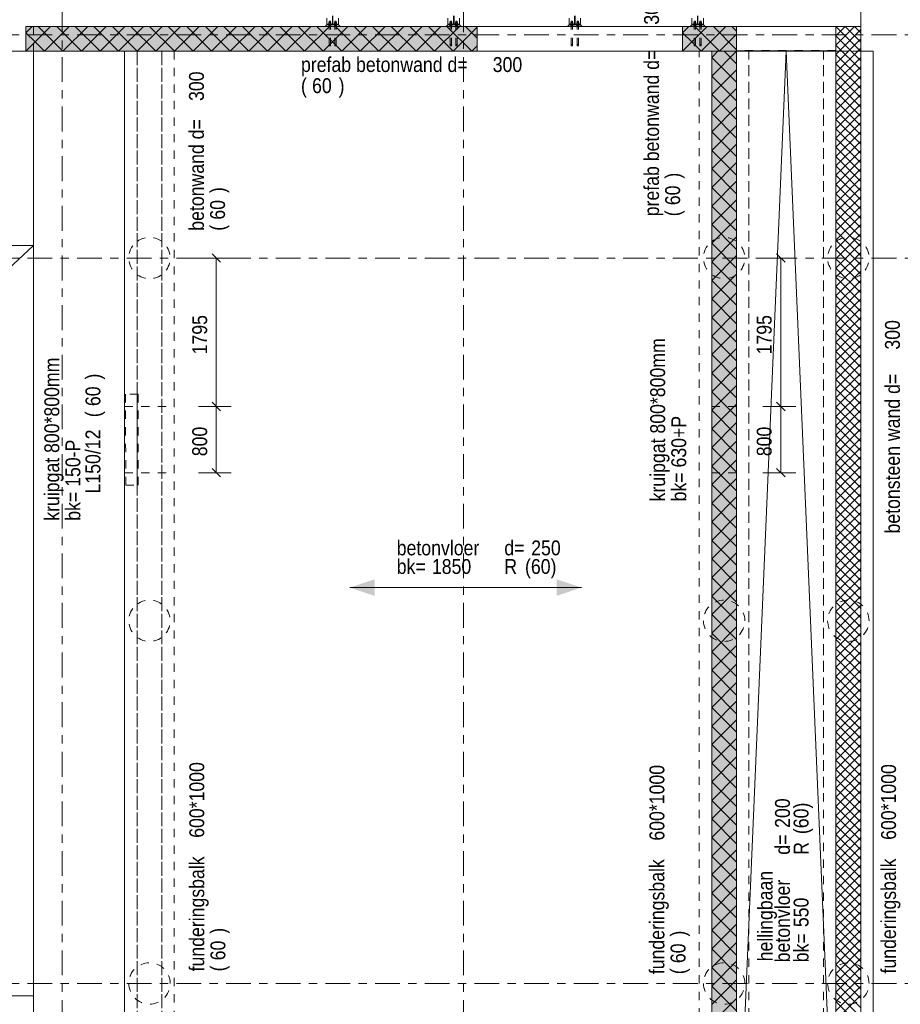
# Model space of a CAD drawing. Header units: millimetres. Extents: x -931 to -90, y -1411 to -817.
# Tile 43 of 63: x -567 to -461, y -1059 to -939. Entities that reach past the tile are written whole.
import ezdxf

# ---------------------------------------------------------------- set-up
doc = ezdxf.new("R2010")
doc.units = ezdxf.units.MM
for name, pattern in [('XKITLINE00', [0]), ('XKITLINE01', [4, 1, -1, 1, -1]), ('XKITLINE02', [4, 2, -2]), ('XKITLINE03', [6, 3, -1, 1, -1])]:
    doc.linetypes.add(name, pattern=pattern)
for name, color, linetype, lineweight in [('Bout', 3, 'Continuous', 0), ('Grafisch object', 3, 'Continuous', 0), ('Offset', 4, 'Continuous', 0), ('Onderdeel', 2, 'Continuous', 0), ('Onderdeel label', 2, 'Continuous', 0), ('Stramien', 4, 'Continuous', 0), ('Tekst', 7, 'Continuous', 0)]:
    doc.layers.add(name, color=color, linetype=linetype, lineweight=lineweight)
doc.styles.add('ARIAL', font='arial.ttf')

msp = doc.modelspace()

# ---------------------------------------------------------------- hatches: boundary and pattern name
at = {"layer": 'Grafisch object'}
for points in [[(-527.56, -1008.15), (-524.56, -1007.15), (-524.56, -1009.15)], [(-499.56, -1008.15), (-502.56, -1009.15), (-502.56, -1007.15)]]:
    msp.add_hatch(color=256, dxfattribs=at).paths.add_polyline_path(points, flags=17)
at = {"layer": 'Onderdeel'}
for points in [[(-512.16, -943.32), (-566.7, -943.32), (-566.7, -940.32), (-512.16, -940.32)], [(-480.82, -943.32), (-487.36, -943.32), (-487.36, -940.32), (-480.82, -940.32)], [(-480.81, -943.32), (-480.82, -943.32), (-480.82, -940.32), (-480.81, -940.32)], [(-480.82, -1081.01), (-483.82, -1081.01), (-483.82, -943.32), (-480.82, -943.32)]]:
    msp.add_hatch(color=256, dxfattribs=at).paths.add_polyline_path(points, flags=17)

# ---------------------------------------------------------------- linework, layer by layer
at = {"layer": 'Bout', "linetype": 'XKITLINE02', "lineweight": 0}
for p, q in [((-530.07, -940.12), (-530.07, -940.02)), ((-530.07, -940.02), (-529.87, -940.02)), ((-529.87, -940.12), (-530.07, -940.12)), ((-529.87, -940.12), (-529.87, -940.02)), ((-529.37, -940.12), (-529.37, -940.02)), ((-529.37, -940.02), (-529.17, -940.02)), ((-529.37, -940.12), (-529.17, -940.12)), ((-529.17, -940.12), (-529.17, -940.02)), ((-515.44, -940.12), (-515.44, -940.02)), ((-515.44, -940.02), (-515.24, -940.02)), ((-515.24, -940.12), (-515.44, -940.12)), ((-515.24, -940.12), (-515.24, -940.02)), ((-514.74, -940.12), (-514.74, -940.02)), ((-514.74, -940.02), (-514.54, -940.02)), ((-514.74, -940.12), (-514.54, -940.12)), ((-514.54, -940.12), (-514.54, -940.02)), ((-500.81, -940.12), (-500.81, -940.02)), ((-500.81, -940.02), (-500.61, -940.02)), ((-500.61, -940.12), (-500.81, -940.12)), ((-500.61, -940.12), (-500.61, -940.02)), ((-500.11, -940.12), (-500.11, -940.02)), ((-500.11, -940.02), (-499.91, -940.02)), ((-500.11, -940.12), (-499.91, -940.12)), ((-499.91, -940.12), (-499.91, -940.02)), ((-485.97, -940.12), (-485.97, -940.02)), ((-485.97, -940.02), (-485.77, -940.02)), ((-485.77, -940.12), (-485.97, -940.12)), ((-485.77, -940.12), (-485.77, -940.02)), ((-485.27, -940.12), (-485.27, -940.02)), ((-485.27, -940.02), (-485.07, -940.02)), ((-485.27, -940.12), (-485.07, -940.12)), ((-485.07, -940.12), (-485.07, -940.02))]:
    msp.add_line(p, q, dxfattribs=at)
at = {"layer": 'Grafisch object', "linetype": 'XKITLINE00', "lineweight": 0}
for p, q in [((-480.82, -1084.01), (-474.82, -943.32)), ((-474.82, -943.32), (-468.81, -1084.01)), ((-663.82, -1057.52), (-565.76, -966.81)), ((-565.76, -966.81), (-663.82, -966.81)), ((-565.76, -1057.52), (-565.76, -966.81)), ((-527.56, -1008.15), (-499.56, -1008.15)), ((-663.82, -1057.52), (-565.76, -1057.52))]:
    msp.add_line(p, q, dxfattribs=at)
at = {"layer": 'Offset', "linetype": 'XKITLINE00', "lineweight": 0}
for p, q in [((-545.84, -968.31), (-541.88, -968.31)), ((-544.19, -967.8), (-543.17, -968.82)), ((-543.68, -986.26), (-543.68, -968.31)), ((-477.63, -968.31), (-473.67, -968.31)), ((-475.98, -967.8), (-474.96, -968.82)), ((-475.47, -986.26), (-475.47, -968.31)), ((-545.84, -986.26), (-541.88, -986.26)), ((-545.84, -986.26), (-541.88, -986.26)), ((-544.19, -985.75), (-543.17, -986.77)), ((-544.19, -985.75), (-543.17, -986.77)), ((-543.68, -994.26), (-543.68, -986.26)), ((-477.63, -986.26), (-473.67, -986.26)), ((-477.63, -986.26), (-473.67, -986.26)), ((-475.98, -985.75), (-474.96, -986.77)), ((-475.98, -985.75), (-474.96, -986.77)), ((-475.47, -994.26), (-475.47, -986.26)), ((-544.19, -993.75), (-543.17, -994.77)), ((-475.98, -993.75), (-474.96, -994.77)), ((-545.84, -994.26), (-541.88, -994.26)), ((-477.63, -994.26), (-473.67, -994.26))]:
    msp.add_line(p, q, dxfattribs=at)
at = {"layer": 'Offset'}
for p in [(-543.68, -968.31), (-475.47, -968.31), (-543.68, -986.26), (-543.68, -986.26), (-475.47, -986.26), (-475.47, -986.26), (-543.68, -994.26), (-475.47, -994.26)]:
    msp.add_point(p, dxfattribs=at)
at = {"layer": 'Onderdeel', "linetype": 'XKITLINE00', "lineweight": 0}
for p, q in [((-465.81, -940.31), (-465.81, -866.31)), ((-566.7, -943.32), (-563.7, -940.32)), ((-566.7, -941.07), (-565.95, -940.32)), ((-480.82, -940.32), (-566.7, -940.32)), ((-566.7, -940.32), (-566.7, -943.32)), ((-564.46, -941.07), (-565.21, -940.32)), ((-564.46, -943.32), (-561.46, -940.32)), ((-559.97, -943.32), (-562.97, -940.32)), ((-562.21, -943.32), (-559.21, -940.32)), ((-557.72, -943.32), (-560.72, -940.32)), ((-559.97, -943.32), (-556.97, -940.32)), ((-555.48, -943.32), (-558.48, -940.32)), ((-557.72, -943.32), (-554.72, -940.32)), ((-553.23, -943.32), (-556.23, -940.32)), ((-555.48, -943.32), (-552.48, -940.32)), ((-550.99, -943.32), (-553.99, -940.32)), ((-553.23, -943.32), (-550.23, -940.32)), ((-548.74, -943.32), (-551.74, -940.32)), ((-550.99, -943.32), (-547.99, -940.32)), ((-546.49, -943.32), (-549.49, -940.32)), ((-548.74, -943.32), (-545.74, -940.32)), ((-544.25, -943.32), (-547.25, -940.32)), ((-546.49, -943.32), (-543.49, -940.32)), ((-542, -943.32), (-545, -940.32)), ((-544.25, -943.32), (-541.25, -940.32)), ((-539.76, -943.32), (-542.76, -940.32)), ((-542, -943.32), (-539, -940.32)), ((-537.51, -943.32), (-540.51, -940.32)), ((-539.76, -943.32), (-536.76, -940.32)), ((-535.27, -943.32), (-538.27, -940.32)), ((-537.51, -943.32), (-534.51, -940.32)), ((-533.02, -943.32), (-536.02, -940.32)), ((-535.27, -943.32), (-532.27, -940.32)), ((-530.78, -943.32), (-533.78, -940.32)), ((-533.02, -943.32), (-530.02, -940.32)), ((-528.53, -943.32), (-531.53, -940.32)), ((-530.78, -943.32), (-527.78, -940.32)), ((-530.52, -940.32), (-530.32, -940.12)), ((-530.32, -939.33), (-530.32, -940.02)), ((-530.32, -940.12), (-530.32, -940.02)), ((-530.32, -940.02), (-528.92, -940.02)), ((-528.92, -940.12), (-530.32, -940.12)), ((-530.32, -940.12), (-528.92, -940.12)), ((-526.29, -943.32), (-529.29, -940.32)), ((-528.92, -940.02), (-528.92, -939.33)), ((-528.92, -940.02), (-528.92, -940.12)), ((-528.92, -940.12), (-528.72, -940.32)), ((-528.53, -943.32), (-525.53, -940.32)), ((-524.04, -943.32), (-527.04, -940.32)), ((-526.29, -943.32), (-523.29, -940.32)), ((-521.8, -943.32), (-524.8, -940.32)), ((-524.04, -943.32), (-521.04, -940.32)), ((-519.55, -943.32), (-522.55, -940.32)), ((-521.8, -943.32), (-518.8, -940.32)), ((-517.31, -943.32), (-520.31, -940.32)), ((-519.55, -943.32), (-516.55, -940.32)), ((-515.06, -943.32), (-518.06, -940.32)), ((-517.31, -943.32), (-514.31, -940.32)), ((-515.89, -940.32), (-515.69, -940.12)), ((-512.82, -943.32), (-515.82, -940.32)), ((-515.69, -939.33), (-515.69, -940.02)), ((-515.69, -940.12), (-515.69, -940.02)), ((-515.69, -940.02), (-514.29, -940.02)), ((-514.29, -940.12), (-515.69, -940.12)), ((-515.69, -940.12), (-514.29, -940.12)), ((-514.29, -940.02), (-514.29, -939.33)), ((-514.29, -940.02), (-514.29, -940.12)), ((-514.29, -940.12), (-514.09, -940.32)), ((-512.16, -941.73), (-513.57, -940.32)), ((-512.16, -943.32), (-512.16, -940.32)), ((-501.26, -940.32), (-501.06, -940.12)), ((-501.06, -939.33), (-501.06, -940.02)), ((-501.06, -940.12), (-501.06, -940.02)), ((-501.06, -940.02), (-499.66, -940.02)), ((-501.06, -940.12), (-499.66, -940.12)), ((-499.66, -940.12), (-501.06, -940.12)), ((-499.66, -940.02), (-499.66, -939.33)), ((-499.66, -940.02), (-499.66, -940.12)), ((-499.66, -940.12), (-499.46, -940.32)), ((-487.36, -943.32), (-484.36, -940.32)), ((-487.36, -941.07), (-486.6, -940.32)), ((-487.36, -943.32), (-487.36, -940.32)), ((-486.42, -940.32), (-486.22, -940.12)), ((-486.22, -939.33), (-486.22, -940.02)), ((-486.22, -940.12), (-486.22, -940.02)), ((-486.22, -940.02), (-484.82, -940.02)), ((-486.22, -940.12), (-484.82, -940.12)), ((-484.82, -940.12), (-486.22, -940.12)), ((-485.11, -941.07), (-485.87, -940.32)), ((-485.11, -943.32), (-482.11, -940.32)), ((-484.82, -940.02), (-484.82, -939.33)), ((-484.82, -940.02), (-484.82, -940.12)), ((-484.82, -940.12), (-484.62, -940.32)), ((-480.82, -943.12), (-483.62, -940.32)), ((-480.82, -940.88), (-481.38, -940.32)), ((-480.82, -943.32), (-480.82, -940.32)), ((-480.82, -943.32), (-480.82, -940.32)), ((-468.81, -940.32), (-480.82, -940.32)), ((-480.81, -943.32), (-480.81, -940.32)), ((-468.81, -940.31), (-465.81, -940.31)), ((-468.81, -1084.01), (-468.81, -940.31)), ((-468.81, -942.57), (-466.56, -940.32)), ((-468.81, -941.45), (-467.68, -940.32)), ((-468.81, -1084.01), (-468.81, -940.32)), ((-468.81, -940.32), (-465.81, -940.32)), ((-465.81, -942.21), (-467.71, -940.32)), ((-465.82, -941.08), (-466.58, -940.32)), ((-465.81, -940.31), (-465.81, -940.31)), ((-465.81, -940.32), (-465.81, -940.31)), ((-465.81, -940.31), (-465.81, -940.32)), ((-465.81, -940.32), (-465.81, -1084.01)), ((-565.58, -942.19), (-566.7, -941.07)), ((-562.21, -943.32), (-564.46, -941.07)), ((-515.06, -943.32), (-512.16, -940.41)), ((-486.24, -942.19), (-487.36, -941.07)), ((-482.87, -943.32), (-485.11, -941.07)), ((-482.87, -943.32), (-480.82, -941.26)), ((-480.82, -941.07), (-480.81, -941.07)), ((-480.82, -941.07), (-480.82, -941.07)), ((-468.81, -943.7), (-465.81, -940.7)), ((-465.81, -944.45), (-468.81, -941.45)), ((-465.81, -943.33), (-468.78, -940.36)), ((-564.46, -943.32), (-565.58, -942.19)), ((-512.82, -943.32), (-512.16, -942.66)), ((-485.11, -943.32), (-486.24, -942.19)), ((-468.81, -944.82), (-465.81, -941.82)), ((-465.81, -945.57), (-468.81, -942.57)), ((-587.72, -943.32), (-566.7, -943.32)), ((-566.7, -943.32), (-566.7, -943.32)), ((-566.7, -943.32), (-566.7, -943.32)), ((-566.7, -943.32), (-566.7, -943.32)), ((-566.7, -943.32), (-480.82, -943.32)), ((-565.76, -1081.01), (-565.76, -943.32)), ((-483.82, -1081.01), (-483.82, -943.32)), ((-483.82, -943.32), (-480.82, -943.32)), ((-483.82, -946.31), (-480.85, -943.34)), ((-483.81, -944.05), (-483.07, -943.32)), ((-480.82, -944.82), (-482.32, -943.32)), ((-480.82, -943.32), (-480.82, -1081.01)), ((-468.81, -943.32), (-480.82, -943.32)), ((-480.81, -943.32), (-468.81, -943.32)), ((-468.81, -945.94), (-465.81, -942.94)), ((-465.81, -946.7), (-468.81, -943.7)), ((-465.81, -943.32), (-464.31, -943.32)), ((-464.31, -1084.01), (-464.31, -943.32)), ((-480.82, -947.06), (-483.82, -944.06)), ((-468.81, -947.06), (-465.81, -944.06)), ((-465.81, -947.82), (-468.81, -944.82)), ((-483.82, -948.55), (-480.82, -945.55)), ((-468.81, -948.19), (-465.81, -945.19)), ((-465.81, -948.94), (-468.81, -945.94)), ((-480.82, -949.31), (-483.82, -946.31)), ((-468.81, -949.31), (-465.81, -946.31)), ((-465.81, -950.06), (-468.81, -947.06)), ((-468.81, -950.43), (-465.81, -947.43)), ((-483.82, -950.8), (-480.82, -947.8)), ((-480.82, -951.55), (-483.82, -948.55)), ((-465.81, -951.19), (-468.81, -948.19)), ((-468.81, -951.55), (-465.81, -948.55)), ((-465.81, -952.31), (-468.81, -949.31)), ((-468.81, -952.68), (-465.81, -949.68)), ((-483.82, -953.04), (-480.82, -950.04)), ((-480.82, -953.8), (-483.82, -950.8)), ((-465.81, -953.43), (-468.81, -950.43)), ((-468.81, -953.8), (-465.81, -950.8)), ((-465.81, -954.55), (-468.81, -951.55)), ((-468.81, -954.92), (-465.81, -951.92)), ((-483.82, -955.29), (-480.82, -952.29)), ((-480.82, -956.04), (-483.82, -953.04)), ((-465.81, -955.68), (-468.81, -952.68)), ((-468.81, -956.04), (-465.81, -953.04)), ((-483.82, -957.54), (-480.82, -954.54)), ((-465.81, -956.8), (-468.81, -953.8)), ((-468.81, -957.17), (-465.81, -954.17)), ((-480.82, -958.29), (-483.82, -955.29)), ((-465.81, -957.92), (-468.81, -954.92)), ((-468.81, -958.29), (-465.81, -955.29)), ((-483.82, -959.78), (-480.82, -956.78)), ((-465.81, -959.04), (-468.81, -956.04)), ((-468.81, -959.41), (-465.81, -956.41)), ((-480.82, -960.54), (-483.82, -957.54)), ((-465.81, -960.17), (-468.81, -957.17)), ((-468.81, -960.54), (-465.81, -957.54)), ((-483.82, -962.03), (-480.82, -959.03)), ((-465.81, -961.29), (-468.81, -958.29)), ((-468.81, -961.66), (-465.81, -958.66)), ((-480.82, -962.78), (-483.82, -959.78)), ((-465.81, -962.41), (-468.81, -959.41)), ((-468.81, -962.78), (-465.81, -959.78)), ((-465.81, -963.54), (-468.81, -960.54)), ((-483.82, -964.27), (-480.82, -961.27)), ((-468.81, -963.9), (-465.81, -960.9)), ((-465.81, -964.66), (-468.81, -961.66)), ((-480.82, -965.03), (-483.82, -962.03)), ((-468.81, -965.03), (-465.81, -962.03)), ((-465.81, -965.78), (-468.81, -962.78)), ((-483.82, -966.52), (-480.82, -963.52)), ((-468.81, -966.15), (-465.81, -963.15)), ((-465.81, -966.9), (-468.81, -963.9)), ((-480.82, -967.27), (-483.82, -964.27)), ((-468.81, -967.27), (-465.81, -964.27)), ((-465.81, -968.03), (-468.81, -965.03)), ((-483.82, -968.76), (-480.82, -965.76)), ((-480.82, -969.52), (-483.82, -966.52)), ((-468.81, -968.39), (-465.81, -965.39)), ((-465.81, -969.15), (-468.81, -966.15)), ((-468.81, -969.52), (-465.81, -966.52)), ((-465.81, -970.27), (-468.81, -967.27)), ((-468.81, -970.64), (-465.81, -967.64)), ((-483.82, -971.01), (-480.82, -968.01)), ((-480.82, -971.76), (-483.82, -968.76)), ((-465.81, -971.39), (-468.81, -968.39)), ((-468.81, -971.76), (-465.81, -968.76)), ((-465.81, -972.52), (-468.81, -969.52)), ((-468.81, -972.88), (-465.81, -969.88)), ((-483.82, -973.25), (-480.82, -970.25)), ((-480.82, -974.01), (-483.82, -971.01)), ((-465.81, -973.64), (-468.81, -970.64)), ((-468.81, -974.01), (-465.81, -971.01)), ((-465.81, -974.76), (-468.81, -971.76)), ((-468.81, -975.13), (-465.81, -972.13)), ((-483.82, -975.5), (-480.82, -972.5)), ((-480.82, -976.25), (-483.82, -973.25)), ((-465.81, -975.88), (-468.81, -972.88)), ((-468.81, -976.25), (-465.81, -973.25)), ((-483.82, -977.74), (-480.82, -974.74)), ((-465.81, -977.01), (-468.81, -974.01)), ((-468.81, -977.37), (-465.81, -974.37)), ((-480.82, -978.5), (-483.82, -975.5)), ((-465.81, -978.13), (-468.81, -975.13)), ((-468.81, -978.5), (-465.81, -975.5)), ((-483.82, -979.99), (-480.82, -976.99)), ((-465.81, -979.25), (-468.81, -976.25)), ((-468.81, -979.62), (-465.81, -976.62)), ((-480.82, -980.74), (-483.82, -977.74)), ((-465.81, -980.37), (-468.81, -977.37)), ((-468.81, -980.74), (-465.81, -977.74)), ((-483.82, -982.23), (-480.82, -979.23)), ((-465.81, -981.5), (-468.81, -978.5)), ((-468.81, -981.86), (-465.81, -978.86)), ((-465.81, -982.62), (-468.81, -979.62)), ((-480.82, -982.99), (-483.82, -979.99)), ((-468.81, -982.99), (-465.81, -979.99)), ((-465.81, -983.74), (-468.81, -980.74)), ((-483.82, -984.48), (-480.82, -981.48)), ((-468.81, -984.11), (-465.81, -981.11)), ((-465.81, -984.86), (-468.81, -981.86)), ((-480.82, -985.23), (-483.82, -982.23)), ((-468.81, -985.23), (-465.81, -982.23)), ((-465.81, -985.99), (-468.81, -982.99)), ((-483.82, -986.72), (-480.82, -983.72)), ((-468.81, -986.35), (-465.81, -983.35)), ((-465.81, -987.11), (-468.81, -984.11)), ((-480.82, -987.48), (-483.82, -984.48)), ((-468.81, -987.48), (-465.81, -984.48)), ((-465.81, -988.23), (-468.81, -985.23)), ((-483.82, -988.97), (-480.82, -985.97)), ((-480.82, -989.72), (-483.82, -986.72)), ((-468.81, -988.6), (-465.81, -985.6)), ((-465.81, -989.35), (-468.81, -986.35)), ((-468.81, -989.72), (-465.81, -986.72)), ((-465.81, -990.48), (-468.81, -987.48)), ((-468.81, -990.84), (-465.81, -987.84)), ((-483.82, -991.21), (-480.82, -988.21)), ((-480.82, -991.97), (-483.82, -988.97)), ((-465.81, -991.6), (-468.81, -988.6)), ((-468.81, -991.97), (-465.81, -988.97)), ((-465.81, -992.72), (-468.81, -989.72)), ((-468.81, -993.09), (-465.81, -990.09)), ((-483.82, -993.46), (-480.82, -990.46)), ((-480.82, -994.21), (-483.82, -991.21)), ((-465.81, -993.84), (-468.81, -990.84)), ((-468.81, -994.21), (-465.81, -991.21)), ((-483.82, -995.7), (-480.82, -992.7)), ((-465.81, -994.97), (-468.81, -991.97)), ((-468.81, -995.33), (-465.81, -992.33)), ((-480.82, -996.46), (-483.82, -993.46)), ((-465.81, -996.09), (-468.81, -993.09)), ((-468.81, -996.46), (-465.81, -993.46)), ((-483.82, -997.95), (-480.82, -994.95)), ((-465.81, -997.21), (-468.81, -994.21)), ((-468.81, -997.58), (-465.81, -994.58)), ((-480.82, -998.7), (-483.82, -995.7)), ((-465.81, -998.33), (-468.81, -995.33)), ((-468.81, -998.7), (-465.81, -995.7)), ((-483.82, -1000.19), (-480.82, -997.19)), ((-465.81, -999.46), (-468.81, -996.46)), ((-468.81, -999.82), (-465.81, -996.82)), ((-480.82, -1000.95), (-483.82, -997.95)), ((-465.81, -1000.58), (-468.81, -997.58)), ((-468.81, -1000.95), (-465.81, -997.95)), ((-483.82, -1002.44), (-480.82, -999.44)), ((-465.81, -1001.7), (-468.81, -998.7)), ((-468.81, -1002.07), (-465.81, -999.07)), ((-465.81, -1002.82), (-468.81, -999.82)), ((-480.82, -1003.19), (-483.82, -1000.19)), ((-468.81, -1003.19), (-465.81, -1000.19)), ((-465.81, -1003.95), (-468.81, -1000.95)), ((-483.82, -1004.68), (-480.82, -1001.68)), ((-468.81, -1004.31), (-465.81, -1001.31)), ((-465.81, -1005.07), (-468.81, -1002.07)), ((-480.82, -1005.44), (-483.82, -1002.44)), ((-468.81, -1005.44), (-465.81, -1002.44)), ((-465.81, -1006.19), (-468.81, -1003.19)), ((-483.82, -1006.93), (-480.82, -1003.93)), ((-468.81, -1006.56), (-465.81, -1003.56)), ((-465.81, -1007.31), (-468.81, -1004.31)), ((-480.82, -1007.68), (-483.82, -1004.68)), ((-468.81, -1007.68), (-465.81, -1004.68)), ((-465.81, -1008.44), (-468.81, -1005.44)), ((-468.81, -1008.8), (-465.81, -1005.8)), ((-483.82, -1009.17), (-480.82, -1006.17)), ((-480.82, -1009.93), (-483.82, -1006.93)), ((-465.81, -1009.56), (-468.81, -1006.56)), ((-468.81, -1009.93), (-465.81, -1006.93)), ((-465.81, -1010.68), (-468.81, -1007.68)), ((-468.81, -1011.05), (-465.81, -1008.05)), ((-483.82, -1011.42), (-480.82, -1008.42)), ((-480.82, -1012.17), (-483.82, -1009.17)), ((-465.81, -1011.8), (-468.81, -1008.8)), ((-468.81, -1012.17), (-465.81, -1009.17)), ((-465.81, -1012.93), (-468.81, -1009.93)), ((-468.81, -1013.29), (-465.81, -1010.29)), ((-483.82, -1013.66), (-480.82, -1010.66)), ((-480.82, -1014.42), (-483.82, -1011.42)), ((-465.81, -1014.05), (-468.81, -1011.05)), ((-468.81, -1014.42), (-465.81, -1011.42)), ((-483.82, -1015.91), (-480.82, -1012.91)), ((-465.81, -1015.17), (-468.81, -1012.17)), ((-468.81, -1015.54), (-465.81, -1012.54)), ((-480.82, -1016.66), (-483.82, -1013.66)), ((-465.81, -1016.29), (-468.81, -1013.29)), ((-468.81, -1016.66), (-465.81, -1013.66)), ((-483.82, -1018.15), (-480.82, -1015.15)), ((-465.81, -1017.42), (-468.81, -1014.42)), ((-468.81, -1017.78), (-465.81, -1014.78)), ((-480.82, -1018.91), (-483.82, -1015.91)), ((-465.81, -1018.54), (-468.81, -1015.54)), ((-468.81, -1018.91), (-465.81, -1015.91)), ((-483.82, -1020.4), (-480.82, -1017.4)), ((-465.81, -1019.66), (-468.81, -1016.66)), ((-468.81, -1020.03), (-465.81, -1017.03)), ((-480.82, -1021.15), (-483.82, -1018.15)), ((-465.81, -1020.78), (-468.81, -1017.78)), ((-468.81, -1021.15), (-465.81, -1018.15)), ((-465.81, -1021.91), (-468.81, -1018.91)), ((-483.82, -1022.64), (-480.82, -1019.64)), ((-468.81, -1022.27), (-465.81, -1019.27)), ((-465.81, -1023.03), (-468.81, -1020.03)), ((-480.82, -1023.4), (-483.82, -1020.4)), ((-468.81, -1023.4), (-465.81, -1020.4)), ((-465.81, -1024.15), (-468.81, -1021.15)), ((-483.82, -1024.89), (-480.82, -1021.89)), ((-468.81, -1024.52), (-465.81, -1021.52)), ((-465.81, -1025.27), (-468.81, -1022.27)), ((-480.82, -1025.64), (-483.82, -1022.64)), ((-468.81, -1025.64), (-465.81, -1022.64)), ((-465.81, -1026.4), (-468.81, -1023.4)), ((-483.82, -1027.13), (-480.82, -1024.13)), ((-468.81, -1026.76), (-465.81, -1023.76)), ((-465.81, -1027.52), (-468.81, -1024.52)), ((-480.82, -1027.89), (-483.82, -1024.89)), ((-468.81, -1027.89), (-465.81, -1024.89)), ((-465.81, -1028.64), (-468.81, -1025.64)), ((-468.81, -1029.01), (-465.81, -1026.01)), ((-483.82, -1029.38), (-480.82, -1026.38)), ((-480.82, -1030.13), (-483.82, -1027.13)), ((-465.81, -1029.76), (-468.81, -1026.76)), ((-468.81, -1030.13), (-465.81, -1027.13)), ((-465.81, -1030.89), (-468.81, -1027.89)), ((-468.81, -1031.25), (-465.81, -1028.25)), ((-483.82, -1031.62), (-480.82, -1028.62)), ((-480.82, -1032.38), (-483.82, -1029.38)), ((-465.81, -1032.01), (-468.81, -1029.01)), ((-468.81, -1032.38), (-465.81, -1029.38)), ((-465.81, -1033.13), (-468.81, -1030.13)), ((-468.81, -1033.5), (-465.81, -1030.5)), ((-483.82, -1033.87), (-480.82, -1030.87)), ((-480.82, -1034.62), (-483.82, -1031.62)), ((-465.81, -1034.25), (-468.81, -1031.25)), ((-468.81, -1034.62), (-465.81, -1031.62)), ((-483.82, -1036.11), (-480.82, -1033.11)), ((-465.81, -1035.38), (-468.81, -1032.38)), ((-468.81, -1035.74), (-465.81, -1032.74)), ((-480.82, -1036.87), (-483.82, -1033.87)), ((-465.81, -1036.5), (-468.81, -1033.5)), ((-468.81, -1036.87), (-465.81, -1033.87)), ((-483.82, -1038.36), (-480.82, -1035.36)), ((-465.81, -1037.62), (-468.81, -1034.62)), ((-468.81, -1037.99), (-465.81, -1034.99)), ((-480.82, -1039.11), (-483.82, -1036.11)), ((-465.81, -1038.74), (-468.81, -1035.74)), ((-468.81, -1039.11), (-465.81, -1036.11)), ((-483.82, -1040.6), (-480.82, -1037.6)), ((-465.81, -1039.87), (-468.81, -1036.87)), ((-468.81, -1040.23), (-465.81, -1037.23)), ((-480.82, -1041.36), (-483.82, -1038.36)), ((-465.81, -1040.99), (-468.81, -1037.99)), ((-468.81, -1041.36), (-465.81, -1038.36)), ((-465.81, -1042.11), (-468.81, -1039.11)), ((-483.82, -1042.85), (-480.82, -1039.85)), ((-468.81, -1042.48), (-465.81, -1039.48)), ((-465.81, -1043.23), (-468.81, -1040.23)), ((-480.82, -1043.6), (-483.82, -1040.6)), ((-468.81, -1043.6), (-465.81, -1040.6)), ((-465.81, -1044.36), (-468.81, -1041.36)), ((-483.82, -1045.09), (-480.82, -1042.09)), ((-468.81, -1044.72), (-465.81, -1041.72)), ((-465.81, -1045.48), (-468.81, -1042.48)), ((-480.82, -1045.85), (-483.82, -1042.85)), ((-468.81, -1045.85), (-465.81, -1042.85)), ((-465.81, -1046.6), (-468.81, -1043.6)), ((-483.82, -1047.34), (-480.82, -1044.34)), ((-480.82, -1048.09), (-483.82, -1045.09)), ((-468.81, -1046.97), (-465.81, -1043.97)), ((-465.81, -1047.72), (-468.81, -1044.72)), ((-468.81, -1048.09), (-465.81, -1045.09)), ((-465.81, -1048.85), (-468.81, -1045.85)), ((-468.81, -1049.22), (-465.81, -1046.22)), ((-483.82, -1049.58), (-480.82, -1046.58)), ((-480.82, -1050.34), (-483.82, -1047.34)), ((-465.81, -1049.97), (-468.81, -1046.97)), ((-468.81, -1050.34), (-465.81, -1047.34)), ((-465.81, -1051.09), (-468.81, -1048.09)), ((-468.81, -1051.46), (-465.81, -1048.46)), ((-483.82, -1051.83), (-480.82, -1048.83)), ((-480.82, -1052.58), (-483.82, -1049.58)), ((-465.81, -1052.22), (-468.81, -1049.22)), ((-468.81, -1052.58), (-465.81, -1049.58)), ((-465.81, -1053.34), (-468.81, -1050.34)), ((-468.81, -1053.71), (-465.81, -1050.71)), ((-483.82, -1054.07), (-480.82, -1051.07)), ((-480.82, -1054.83), (-483.82, -1051.83)), ((-465.81, -1054.46), (-468.81, -1051.46)), ((-468.81, -1054.83), (-465.81, -1051.83)), ((-483.82, -1056.32), (-480.82, -1053.32)), ((-465.81, -1055.58), (-468.81, -1052.58)), ((-468.81, -1055.95), (-465.81, -1052.95)), ((-480.82, -1057.07), (-483.82, -1054.07)), ((-465.81, -1056.71), (-468.81, -1053.71)), ((-468.81, -1057.07), (-465.81, -1054.07)), ((-483.82, -1058.56), (-480.82, -1055.56)), ((-465.81, -1057.83), (-468.81, -1054.83)), ((-468.81, -1058.2), (-465.81, -1055.2)), ((-480.82, -1059.32), (-483.82, -1056.32)), ((-465.81, -1058.95), (-468.81, -1055.95)), ((-468.81, -1059.32), (-465.81, -1056.32)), ((-483.82, -1060.81), (-480.82, -1057.81)), ((-465.81, -1060.07), (-468.81, -1057.07)), ((-468.81, -1060.44), (-465.81, -1057.44)), ((-465.81, -1061.2), (-468.81, -1058.2))]:
    msp.add_line(p, q, dxfattribs=at)
at = {"layer": 'Onderdeel', "linetype": 'XKITLINE01', "lineweight": 0}
for p, q in [((-529.65, -940.02), (-529.65, -909.93)), ((-529.59, -940.02), (-529.59, -909.93)), ((-515.02, -940.02), (-515.02, -909.93)), ((-514.96, -940.02), (-514.96, -909.93)), ((-500.39, -940.02), (-500.39, -909.93)), ((-500.33, -940.02), (-500.33, -909.93)), ((-485.55, -940.02), (-485.55, -909.93)), ((-485.49, -940.02), (-485.49, -909.93)), ((-480.82, -940.32), (-565.76, -940.32)), ((-565.76, -943.32), (-565.76, -940.32)), ((-528.72, -940.32), (-530.52, -940.32)), ((-530.32, -940.02), (-528.92, -940.02)), ((-529.82, -939.99), (-530.12, -939.99)), ((-530.12, -939.99), (-530.12, -940.02)), ((-530.12, -939.99), (-529.82, -939.99)), ((-530.12, -939.99), (-530.12, -940.02)), ((-529.82, -940.02), (-530.12, -940.02)), ((-530.12, -940.02), (-529.82, -940.02)), ((-529.82, -940.12), (-530.12, -940.12)), ((-530.12, -940.12), (-530.12, -940.15)), ((-530.12, -940.12), (-529.82, -940.12)), ((-530.12, -940.12), (-530.12, -940.15)), ((-529.82, -940.15), (-530.12, -940.15)), ((-530.12, -940.15), (-529.82, -940.15)), ((-529.85, -939.85), (-530.09, -939.85)), ((-530.09, -939.85), (-530.09, -939.99)), ((-530.09, -939.85), (-529.85, -939.85)), ((-530.09, -939.85), (-530.09, -939.99)), ((-529.85, -939.99), (-530.09, -939.99)), ((-530.09, -939.99), (-529.85, -939.99)), ((-529.85, -940.15), (-530.09, -940.15)), ((-530.09, -940.15), (-530.09, -940.28)), ((-530.09, -940.15), (-529.85, -940.15)), ((-530.09, -940.15), (-530.09, -940.28)), ((-529.85, -940.28), (-530.09, -940.28)), ((-530.09, -940.28), (-529.85, -940.28)), ((-530.05, -942.67), (-530.05, -939.67)), ((-530.05, -939.67), (-529.89, -939.67)), ((-530.05, -939.67), (-530.05, -942.67)), ((-529.89, -939.67), (-530.05, -939.67)), ((-529.89, -939.67), (-529.89, -942.67)), ((-529.89, -942.67), (-529.89, -939.67)), ((-529.85, -939.85), (-529.85, -939.99)), ((-529.85, -939.85), (-529.85, -939.99)), ((-529.85, -940.15), (-529.85, -940.28)), ((-529.85, -940.15), (-529.85, -940.28)), ((-529.82, -939.99), (-529.82, -940.02)), ((-529.82, -939.99), (-529.82, -940.02)), ((-529.82, -940.12), (-529.82, -940.15)), ((-529.82, -940.12), (-529.82, -940.15)), ((-529.42, -939.99), (-529.12, -939.99)), ((-529.42, -939.99), (-529.42, -940.02)), ((-529.12, -939.99), (-529.42, -939.99)), ((-529.42, -939.99), (-529.42, -940.02)), ((-529.42, -940.02), (-529.12, -940.02)), ((-529.12, -940.02), (-529.42, -940.02)), ((-529.42, -940.12), (-529.12, -940.12)), ((-529.42, -940.12), (-529.42, -940.15)), ((-529.12, -940.12), (-529.42, -940.12)), ((-529.42, -940.12), (-529.42, -940.15)), ((-529.42, -940.15), (-529.12, -940.15)), ((-529.12, -940.15), (-529.42, -940.15)), ((-529.39, -939.85), (-529.15, -939.85)), ((-529.39, -939.85), (-529.39, -939.99)), ((-529.15, -939.85), (-529.39, -939.85)), ((-529.39, -939.85), (-529.39, -939.99)), ((-529.39, -939.99), (-529.15, -939.99)), ((-529.15, -939.99), (-529.39, -939.99)), ((-529.39, -940.15), (-529.15, -940.15)), ((-529.39, -940.15), (-529.39, -940.28)), ((-529.15, -940.15), (-529.39, -940.15)), ((-529.39, -940.15), (-529.39, -940.28)), ((-529.39, -940.28), (-529.15, -940.28)), ((-529.15, -940.28), (-529.39, -940.28)), ((-529.35, -942.67), (-529.35, -939.67)), ((-529.19, -939.67), (-529.35, -939.67)), ((-529.35, -942.67), (-529.35, -939.67)), ((-529.35, -939.67), (-529.19, -939.67)), ((-529.19, -942.67), (-529.19, -939.67)), ((-529.19, -942.67), (-529.19, -939.67)), ((-529.15, -939.85), (-529.15, -939.99)), ((-529.15, -939.85), (-529.15, -939.99)), ((-529.15, -940.15), (-529.15, -940.28)), ((-529.15, -940.15), (-529.15, -940.28)), ((-529.12, -939.99), (-529.12, -940.02)), ((-529.12, -939.99), (-529.12, -940.02)), ((-529.12, -940.12), (-529.12, -940.15)), ((-529.12, -940.12), (-529.12, -940.15)), ((-514.09, -940.32), (-515.89, -940.32)), ((-515.69, -940.02), (-514.29, -940.02)), ((-515.49, -939.99), (-515.19, -939.99)), ((-515.49, -939.99), (-515.49, -940.02)), ((-515.19, -939.99), (-515.49, -939.99)), ((-515.49, -939.99), (-515.49, -940.02)), ((-515.49, -940.02), (-515.19, -940.02)), ((-515.19, -940.02), (-515.49, -940.02)), ((-515.49, -940.12), (-515.19, -940.12)), ((-515.49, -940.12), (-515.49, -940.15)), ((-515.19, -940.12), (-515.49, -940.12)), ((-515.49, -940.12), (-515.49, -940.15)), ((-515.49, -940.15), (-515.19, -940.15)), ((-515.19, -940.15), (-515.49, -940.15)), ((-515.46, -939.85), (-515.22, -939.85)), ((-515.46, -939.85), (-515.46, -939.99)), ((-515.22, -939.85), (-515.46, -939.85)), ((-515.46, -939.85), (-515.46, -939.99)), ((-515.46, -939.99), (-515.22, -939.99)), ((-515.22, -939.99), (-515.46, -939.99)), ((-515.46, -940.15), (-515.22, -940.15)), ((-515.46, -940.15), (-515.46, -940.28)), ((-515.22, -940.15), (-515.46, -940.15)), ((-515.46, -940.15), (-515.46, -940.28)), ((-515.46, -940.28), (-515.22, -940.28)), ((-515.22, -940.28), (-515.46, -940.28)), ((-515.42, -939.67), (-515.42, -942.67)), ((-515.26, -939.67), (-515.42, -939.67)), ((-515.42, -942.67), (-515.42, -939.67)), ((-515.42, -939.67), (-515.26, -939.67)), ((-515.26, -942.67), (-515.26, -939.67)), ((-515.26, -939.67), (-515.26, -942.67)), ((-515.22, -939.85), (-515.22, -939.99)), ((-515.22, -939.85), (-515.22, -939.99)), ((-515.22, -940.15), (-515.22, -940.28)), ((-515.22, -940.15), (-515.22, -940.28)), ((-515.19, -939.99), (-515.19, -940.02)), ((-515.19, -939.99), (-515.19, -940.02)), ((-515.19, -940.12), (-515.19, -940.15)), ((-515.19, -940.12), (-515.19, -940.15)), ((-514.49, -939.99), (-514.79, -939.99)), ((-514.79, -939.99), (-514.79, -940.02)), ((-514.79, -939.99), (-514.49, -939.99)), ((-514.79, -939.99), (-514.79, -940.02)), ((-514.49, -940.02), (-514.79, -940.02)), ((-514.79, -940.02), (-514.49, -940.02)), ((-514.49, -940.12), (-514.79, -940.12)), ((-514.79, -940.12), (-514.79, -940.15)), ((-514.79, -940.12), (-514.49, -940.12)), ((-514.79, -940.12), (-514.79, -940.15)), ((-514.49, -940.15), (-514.79, -940.15)), ((-514.79, -940.15), (-514.49, -940.15)), ((-514.52, -939.85), (-514.76, -939.85)), ((-514.76, -939.85), (-514.76, -939.99)), ((-514.76, -939.85), (-514.52, -939.85)), ((-514.76, -939.85), (-514.76, -939.99)), ((-514.52, -939.99), (-514.76, -939.99)), ((-514.76, -939.99), (-514.52, -939.99)), ((-514.52, -940.15), (-514.76, -940.15)), ((-514.76, -940.15), (-514.76, -940.28)), ((-514.76, -940.15), (-514.52, -940.15)), ((-514.76, -940.15), (-514.76, -940.28)), ((-514.52, -940.28), (-514.76, -940.28)), ((-514.76, -940.28), (-514.52, -940.28)), ((-514.72, -942.67), (-514.72, -939.67)), ((-514.72, -939.67), (-514.56, -939.67)), ((-514.72, -942.67), (-514.72, -939.67)), ((-514.56, -939.67), (-514.72, -939.67)), ((-514.56, -942.67), (-514.56, -939.67)), ((-514.56, -942.67), (-514.56, -939.67)), ((-514.52, -939.85), (-514.52, -939.99)), ((-514.52, -939.85), (-514.52, -939.99)), ((-514.52, -940.15), (-514.52, -940.28)), ((-514.52, -940.15), (-514.52, -940.28)), ((-514.49, -939.99), (-514.49, -940.02)), ((-514.49, -939.99), (-514.49, -940.02)), ((-514.49, -940.12), (-514.49, -940.15)), ((-514.49, -940.12), (-514.49, -940.15)), ((-499.46, -940.32), (-501.26, -940.32)), ((-501.06, -940.02), (-499.66, -940.02)), ((-500.56, -939.99), (-500.86, -939.99)), ((-500.86, -939.99), (-500.86, -940.02)), ((-500.86, -939.99), (-500.56, -939.99)), ((-500.86, -939.99), (-500.86, -940.02)), ((-500.56, -940.02), (-500.86, -940.02)), ((-500.86, -940.02), (-500.56, -940.02)), ((-500.56, -940.12), (-500.86, -940.12)), ((-500.86, -940.12), (-500.86, -940.15)), ((-500.86, -940.12), (-500.56, -940.12)), ((-500.86, -940.12), (-500.86, -940.15)), ((-500.56, -940.15), (-500.86, -940.15)), ((-500.86, -940.15), (-500.56, -940.15)), ((-500.59, -939.85), (-500.83, -939.85)), ((-500.83, -939.85), (-500.83, -939.99)), ((-500.83, -939.85), (-500.59, -939.85)), ((-500.83, -939.85), (-500.83, -939.99)), ((-500.59, -939.99), (-500.83, -939.99)), ((-500.83, -939.99), (-500.59, -939.99)), ((-500.59, -940.15), (-500.83, -940.15)), ((-500.83, -940.15), (-500.83, -940.28)), ((-500.83, -940.15), (-500.59, -940.15)), ((-500.83, -940.15), (-500.83, -940.28)), ((-500.59, -940.28), (-500.83, -940.28)), ((-500.83, -940.28), (-500.59, -940.28)), ((-500.79, -942.67), (-500.79, -939.67)), ((-500.79, -939.67), (-500.63, -939.67)), ((-500.79, -939.67), (-500.79, -942.67)), ((-500.63, -939.67), (-500.79, -939.67)), ((-500.63, -939.67), (-500.63, -942.67)), ((-500.63, -942.67), (-500.63, -939.67)), ((-500.59, -939.85), (-500.59, -939.99)), ((-500.59, -939.85), (-500.59, -939.99)), ((-500.59, -940.15), (-500.59, -940.28)), ((-500.59, -940.15), (-500.59, -940.28)), ((-500.56, -939.99), (-500.56, -940.02)), ((-500.56, -939.99), (-500.56, -940.02)), ((-500.56, -940.12), (-500.56, -940.15)), ((-500.56, -940.12), (-500.56, -940.15)), ((-500.16, -939.99), (-499.86, -939.99)), ((-500.16, -939.99), (-500.16, -940.02)), ((-499.86, -939.99), (-500.16, -939.99)), ((-500.16, -939.99), (-500.16, -940.02)), ((-500.16, -940.02), (-499.86, -940.02)), ((-499.86, -940.02), (-500.16, -940.02)), ((-500.16, -940.12), (-499.86, -940.12)), ((-500.16, -940.12), (-500.16, -940.15)), ((-499.86, -940.12), (-500.16, -940.12)), ((-500.16, -940.12), (-500.16, -940.15)), ((-500.16, -940.15), (-499.86, -940.15)), ((-499.86, -940.15), (-500.16, -940.15)), ((-500.13, -939.85), (-499.89, -939.85)), ((-500.13, -939.85), (-500.13, -939.99)), ((-499.89, -939.85), (-500.13, -939.85)), ((-500.13, -939.85), (-500.13, -939.99)), ((-500.13, -939.99), (-499.89, -939.99)), ((-499.89, -939.99), (-500.13, -939.99)), ((-500.13, -940.15), (-499.89, -940.15)), ((-500.13, -940.15), (-500.13, -940.28)), ((-499.89, -940.15), (-500.13, -940.15)), ((-500.13, -940.15), (-500.13, -940.28)), ((-500.13, -940.28), (-499.89, -940.28)), ((-499.89, -940.28), (-500.13, -940.28)), ((-500.09, -942.67), (-500.09, -939.67)), ((-499.93, -939.67), (-500.09, -939.67)), ((-500.09, -942.67), (-500.09, -939.67)), ((-500.09, -939.67), (-499.93, -939.67)), ((-499.93, -942.67), (-499.93, -939.67)), ((-499.93, -942.67), (-499.93, -939.67)), ((-499.89, -939.85), (-499.89, -939.99)), ((-499.89, -939.85), (-499.89, -939.99)), ((-499.89, -940.15), (-499.89, -940.28)), ((-499.89, -940.15), (-499.89, -940.28)), ((-499.86, -939.99), (-499.86, -940.02)), ((-499.86, -939.99), (-499.86, -940.02)), ((-499.86, -940.12), (-499.86, -940.15)), ((-499.86, -940.12), (-499.86, -940.15)), ((-484.62, -940.32), (-486.42, -940.32)), ((-486.22, -940.02), (-484.82, -940.02)), ((-485.72, -939.99), (-486.02, -939.99)), ((-486.02, -939.99), (-486.02, -940.02)), ((-486.02, -939.99), (-485.72, -939.99)), ((-486.02, -939.99), (-486.02, -940.02)), ((-485.72, -940.02), (-486.02, -940.02)), ((-486.02, -940.02), (-485.72, -940.02)), ((-485.72, -940.12), (-486.02, -940.12)), ((-486.02, -940.12), (-486.02, -940.15)), ((-486.02, -940.12), (-485.72, -940.12)), ((-486.02, -940.12), (-486.02, -940.15)), ((-485.72, -940.15), (-486.02, -940.15)), ((-486.02, -940.15), (-485.72, -940.15)), ((-485.75, -939.85), (-485.99, -939.85)), ((-485.99, -939.85), (-485.99, -939.99)), ((-485.99, -939.85), (-485.75, -939.85)), ((-485.99, -939.85), (-485.99, -939.99)), ((-485.75, -939.99), (-485.99, -939.99)), ((-485.99, -939.99), (-485.75, -939.99)), ((-485.75, -940.15), (-485.99, -940.15)), ((-485.99, -940.15), (-485.99, -940.28)), ((-485.99, -940.15), (-485.75, -940.15)), ((-485.99, -940.15), (-485.99, -940.28)), ((-485.75, -940.28), (-485.99, -940.28)), ((-485.99, -940.28), (-485.75, -940.28)), ((-485.95, -942.67), (-485.95, -939.67)), ((-485.95, -939.67), (-485.79, -939.67)), ((-485.95, -939.67), (-485.95, -942.67)), ((-485.79, -939.67), (-485.95, -939.67)), ((-485.79, -939.67), (-485.79, -942.67)), ((-485.79, -942.67), (-485.79, -939.67)), ((-485.75, -939.85), (-485.75, -939.99)), ((-485.75, -939.85), (-485.75, -939.99)), ((-485.75, -940.15), (-485.75, -940.28)), ((-485.75, -940.15), (-485.75, -940.28)), ((-485.72, -939.99), (-485.72, -940.02)), ((-485.72, -939.99), (-485.72, -940.02)), ((-485.72, -940.12), (-485.72, -940.15)), ((-485.72, -940.12), (-485.72, -940.15)), ((-485.32, -939.99), (-485.02, -939.99)), ((-485.32, -939.99), (-485.32, -940.02)), ((-485.02, -939.99), (-485.32, -939.99)), ((-485.32, -939.99), (-485.32, -940.02)), ((-485.32, -940.02), (-485.02, -940.02)), ((-485.02, -940.02), (-485.32, -940.02)), ((-485.32, -940.12), (-485.02, -940.12)), ((-485.32, -940.12), (-485.32, -940.15)), ((-485.02, -940.12), (-485.32, -940.12)), ((-485.32, -940.12), (-485.32, -940.15)), ((-485.32, -940.15), (-485.02, -940.15)), ((-485.02, -940.15), (-485.32, -940.15)), ((-485.29, -939.85), (-485.05, -939.85)), ((-485.29, -939.85), (-485.29, -939.99)), ((-485.05, -939.85), (-485.29, -939.85)), ((-485.29, -939.85), (-485.29, -939.99)), ((-485.29, -939.99), (-485.05, -939.99)), ((-485.05, -939.99), (-485.29, -939.99)), ((-485.29, -940.15), (-485.05, -940.15)), ((-485.29, -940.15), (-485.29, -940.28)), ((-485.05, -940.15), (-485.29, -940.15)), ((-485.29, -940.15), (-485.29, -940.28)), ((-485.29, -940.28), (-485.05, -940.28)), ((-485.05, -940.28), (-485.29, -940.28)), ((-485.25, -942.67), (-485.25, -939.67)), ((-485.09, -939.67), (-485.25, -939.67)), ((-485.25, -942.67), (-485.25, -939.67)), ((-485.25, -939.67), (-485.09, -939.67)), ((-485.09, -942.67), (-485.09, -939.67)), ((-485.09, -942.67), (-485.09, -939.67)), ((-485.05, -939.85), (-485.05, -939.99)), ((-485.05, -939.85), (-485.05, -939.99)), ((-485.05, -940.15), (-485.05, -940.28)), ((-485.05, -940.15), (-485.05, -940.28)), ((-485.02, -939.99), (-485.02, -940.02)), ((-485.02, -939.99), (-485.02, -940.02)), ((-485.02, -940.12), (-485.02, -940.15)), ((-485.02, -940.12), (-485.02, -940.15)), ((-480.82, -1084.01), (-480.82, -940.32)), ((-480.82, -940.32), (-480.81, -940.32)), ((-468.81, -940.31), (-465.81, -940.31)), ((-468.81, -943.32), (-468.81, -940.32)), ((-468.81, -940.32), (-468.81, -940.32)), ((-468.81, -940.32), (-468.81, -940.32)), ((-465.81, -943.32), (-465.81, -940.32)), ((-465.81, -1084.01), (-465.81, -940.32)), ((-530.05, -942.51), (-529.89, -942.51)), ((-530.05, -942.51), (-529.89, -942.51)), ((-529.89, -942.67), (-530.05, -942.67)), ((-530.05, -942.67), (-529.89, -942.67)), ((-529.35, -942.51), (-529.19, -942.51)), ((-529.35, -942.51), (-529.19, -942.51)), ((-529.19, -942.67), (-529.35, -942.67)), ((-529.35, -942.67), (-529.19, -942.67)), ((-515.42, -942.51), (-515.26, -942.51)), ((-515.42, -942.51), (-515.26, -942.51)), ((-515.42, -942.67), (-515.26, -942.67)), ((-515.26, -942.67), (-515.42, -942.67)), ((-514.72, -942.51), (-514.56, -942.51)), ((-514.72, -942.51), (-514.56, -942.51)), ((-514.72, -942.67), (-514.56, -942.67)), ((-514.56, -942.67), (-514.72, -942.67)), ((-500.79, -942.51), (-500.63, -942.51)), ((-500.79, -942.51), (-500.63, -942.51)), ((-500.63, -942.67), (-500.79, -942.67)), ((-500.79, -942.67), (-500.63, -942.67)), ((-500.09, -942.51), (-499.93, -942.51)), ((-500.09, -942.51), (-499.93, -942.51)), ((-499.93, -942.67), (-500.09, -942.67)), ((-500.09, -942.67), (-499.93, -942.67)), ((-485.95, -942.51), (-485.79, -942.51)), ((-485.95, -942.51), (-485.79, -942.51)), ((-485.79, -942.67), (-485.95, -942.67)), ((-485.95, -942.67), (-485.79, -942.67)), ((-485.25, -942.51), (-485.09, -942.51)), ((-485.25, -942.51), (-485.09, -942.51)), ((-485.09, -942.67), (-485.25, -942.67)), ((-485.25, -942.67), (-485.09, -942.67)), ((-480.82, -943.32), (-710.84, -943.32)), ((-554.76, -943.32), (-609.31, -943.32)), ((-553.26, -943.32), (-566.7, -943.32)), ((-554.76, -1069.01), (-554.76, -943.32)), ((-554.76, -943.32), (-548.76, -943.32)), ((-554.76, -1084.01), (-554.76, -943.32)), ((-553.26, -1065.01), (-553.26, -943.32)), ((-553.26, -1065.01), (-553.26, -943.32)), ((-550.26, -943.32), (-553.26, -943.32)), ((-553.26, -943.32), (-553.26, -1065.01)), ((-553.26, -943.32), (-550.26, -943.32)), ((-553.26, -1065.01), (-553.26, -943.32)), ((-550.26, -943.32), (-550.26, -1065.01)), ((-550.26, -1065.01), (-550.26, -943.32)), ((-550.26, -943.32), (-550.26, -1065.01)), ((-485.32, -943.32), (-548.76, -943.32)), ((-548.76, -943.32), (-548.76, -1064.01)), ((-548.76, -943.32), (-548.76, -1064.01)), ((-485.32, -1064.01), (-485.32, -943.32)), ((-485.32, -1084.01), (-485.32, -943.32)), ((-479.32, -943.32), (-485.32, -943.32)), ((-480.82, -943.32), (-483.82, -943.32)), ((-483.82, -943.32), (-483.82, -1065.01)), ((-480.82, -943.32), (-483.82, -943.32)), ((-483.82, -943.32), (-483.82, -1065.01)), ((-480.82, -1084.01), (-480.82, -943.24)), ((-468.81, -943.24), (-480.82, -943.24)), ((-480.82, -943.32), (-480.82, -943.27)), ((-480.82, -943.27), (-480.81, -943.27)), ((-480.82, -943.32), (-480.81, -943.32)), ((-480.82, -943.32), (-479.32, -943.32)), ((-480.82, -1069.01), (-480.82, -943.32)), ((-480.81, -943.27), (-468.81, -943.27)), ((-479.32, -943.32), (-479.32, -943.32)), ((-479.32, -943.32), (-479.32, -1032.8)), ((-479.32, -1084.01), (-479.32, -943.32)), ((-468.81, -943.32), (-479.32, -943.32)), ((-479.32, -943.32), (-479.32, -943.32)), ((-470.31, -943.32), (-470.31, -943.32)), ((-470.31, -943.32), (-470.31, -1032.78)), ((-470.31, -1084.01), (-470.31, -943.32)), ((-470.31, -943.32), (-465.81, -943.32)), ((-468.81, -1084.01), (-468.81, -943.24)), ((-468.81, -943.32), (-468.81, -943.32)), ((-468.81, -943.32), (-465.81, -943.32)), ((-468.81, -943.32), (-468.81, -943.32)), ((-468.81, -943.32), (-468.81, -943.32)), ((-553.14, -984.76), (-554.64, -984.76)), ((-554.64, -984.76), (-554.63, -995.76)), ((-553.25, -995.76), (-553.26, -984.76)), ((-553.13, -995.76), (-553.14, -984.76)), ((-554.76, -986.26), (-548.76, -986.26)), ((-483.82, -986.26), (-480.82, -986.26)), ((-554.76, -994.26), (-548.76, -994.26)), ((-483.82, -994.26), (-480.82, -994.26)), ((-554.63, -995.76), (-553.13, -995.76)), ((-480.82, -1032.8), (-480.82, -1032.81)), ((-480.82, -1032.81), (-480.82, -1032.8))]:
    msp.add_line(p, q, dxfattribs=at)
for centre, start, end in [((-551.76, -968.31), 324, 144), ((-482.32, -968.31), 324, 144), ((-467.31, -968.31), 324, 144), ((-551.76, -968.31), 144, 324), ((-482.32, -968.31), 144, 324), ((-467.31, -968.31), 144, 324), ((-551.76, -1012.16), 324, 144), ((-482.32, -1012.16), 360, 180), ((-467.31, -1012.16), 360, 180), ((-551.76, -1012.16), 144, 324), ((-482.32, -1012.16), 180, 360), ((-467.31, -1012.16), 180, 360), ((-551.76, -1056.01), 360, 180), ((-482.32, -1056.01), 360, 180), ((-467.31, -1056.01), 360, 180), ((-551.76, -1056.01), 180, 360), ((-482.32, -1056.01), 180, 360), ((-467.31, -1056.01), 180, 360)]:
    msp.add_arc(centre, 2.5, start, end, dxfattribs=at)
at = {"layer": 'Stramien', "linetype": 'XKITLINE03', "lineweight": 0}
for p, q in [((-562.31, -1103.01), (-562.31, -840.31)), ((-513.81, -1103.01), (-513.81, -840.31)), ((-465.81, -1103.01), (-465.81, -840.31)), ((-914.5, -941.31), (-445.81, -941.31)), ((-914.5, -968.31), (-445.81, -968.31)), ((-914.5, -1056.01), (-445.81, -1056.01))]:
    msp.add_line(p, q, dxfattribs=at)

# ---------------------------------------------------------------- texts
at = {"layer": 'Offset', "style": 'ARIAL', "width": 0.85}
for s, p in [('1795', (-544.79, -979.96)), ('1795', (-476.58, -979.96)), ('800', (-544.79, -992.27)), ('800', (-476.58, -992.27))]:
    msp.add_text(s, height=1.8, rotation=90.0002, dxfattribs=at).set_placement(p)
at = {"layer": 'Onderdeel label', "style": 'ARIAL', "width": 0.85}
for s, rotation, p in [('300', 90.0002, (-490.19, -940.1)), ('prefab betonwand d=', 90.0002, (-490.19, -963.26)), ('300', 90.0002, (-545.18, -949.32)), ('betonwand d=', 90.0002, (-545.18, -965.01)), (')', 90.0002, (-487.64, -958.71)), (')', 90.0002, (-542.63, -960.46)), ('60', 90.0002, (-487.64, -961.92)), ('60', 90.0002, (-542.63, -963.67)), ('(', 90.0002, (-487.64, -963.26)), ('(', 90.0002, (-542.63, -965.01)), ('300', 90.0002, (-461.08, -979.38)), ('betonsteen wand d=', 90.0002, (-461.08, -1001.61)), (')', 90.0174, (-557.69, -983)), ('60', 90.0174, (-557.69, -986.21)), ('(', 90.0174, (-557.69, -987.55)), ('L150/12', 90.0174, (-557.69, -996.77)), ('600*1000', 90.0002, (-545.14, -1038.4)), ('600*1000', 90.0002, (-489.54, -1038.74)), ('600*1000', 90.0002, (-461.55, -1038.65)), ('200', 89.9999, (-474.37, -1037.2)), ('(60)', 89.9999, (-472.12, -1037.95)), ('d=', 89.9999, (-474.37, -1040.45)), ('funderingsbalk', 90.0002, (-545.14, -1054.55)), ('funderingsbalk', 90.0002, (-489.54, -1054.89)), ('R', 89.9999, (-472.12, -1040.45)), ('funderingsbalk', 90.0002, (-461.55, -1054.8)), ('betonvloer', 89.9999, (-474.37, -1053.45)), ('550', 89.9999, (-472.12, -1049.2)), (')', 90.0002, (-542.59, -1050)), (')', 90.0002, (-486.99, -1050.34)), ('60', 90.0002, (-542.59, -1053.21)), ('bk=', 89.9999, (-472.12, -1053.45)), ('60', 90.0002, (-486.99, -1053.55)), ('(', 90.0002, (-542.59, -1054.55)), ('(', 90.0002, (-486.99, -1054.89))]:
    msp.add_text(s, height=1.8, rotation=rotation, dxfattribs=at).set_placement(p)
for s, p in [('prefab betonwand d=', (-533.45, -945.82)), ('300', (-510.28, -945.82)), ('(', (-533.45, -948.37)), ('60', (-532.11, -948.37)), (')', (-528.9, -948.37)), ('betonvloer', (-521.88, -1004.25)), ('d=', (-508.88, -1004.25)), ('250', (-505.63, -1004.25)), ('bk=', (-521.88, -1006.5)), ('(60)', (-506.38, -1006.5)), ('1850', (-517.63, -1006.5)), ('R', (-508.88, -1006.5))]:
    msp.add_text(s, height=1.8, dxfattribs=at).set_placement(p)
at = {"layer": 'Tekst', "style": 'ARIAL', "width": 0.85}
for s, p in [('kruipgat 800*800mm', (-489.45, -997.73)), ('kruipgat 800*800mm', (-562.66, -1000.07)), ('bk= 630+P', (-486.9, -997.73)), ('bk= 150-P', (-560.11, -1000.07)), ('hellingbaan', (-476.47, -1053.33))]:
    msp.add_text(s, height=1.8, rotation=90.0002, dxfattribs=at).set_placement(p)

doc.saveas('drawing.dxf')
